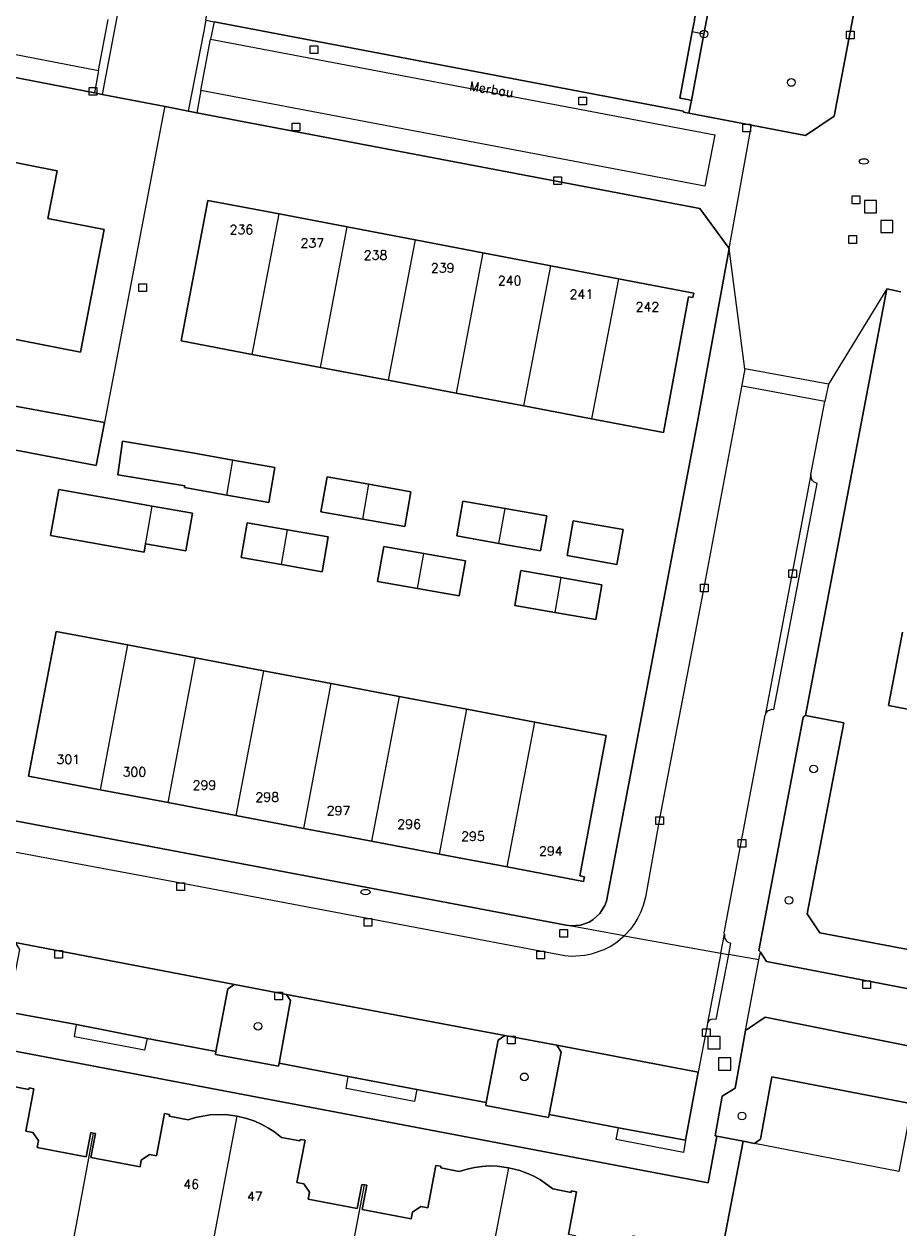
# Model space of a CAD drawing. Header units: metres. Extents: x 108000 to 109000, y 423600 to 424200.
# Tile 53 of 106: x 108488 to 108545, y 424031 to 424109. Entities that reach past the tile are written whole.
import ezdxf

# ---------------------------------------------------------------- set-up
doc = ezdxf.new("R2010")
doc.units = ezdxf.units.M
doc.header["$MEASUREMENT"] = 0
for name, color, linetype in [('brandkraan _ -put', 10, 'Continuous'), ('Erf', 10, 'Continuous'), ('groenvoorziening', 10, 'Continuous'), ('Huisnummers', 10, 'Continuous'), ('inspectie- _rioolput', 10, 'Continuous'), ('kolk', 10, 'Continuous'), ('onverhard', 10, 'Continuous'), ('open verharding', 10, 'Continuous'), ('Openbare_ruimtenaam', 10, 'Continuous'), ('pand', 10, 'Continuous'), ('Parkeervlak', 10, 'Continuous'), ('vegetatieobject', 10, 'Continuous'), ('waterleidingput', 10, 'Continuous'), ('Woonerf', 10, 'Continuous')]:
    doc.layers.add(name, color=color, linetype=linetype)
doc.styles.get("Standard").update_dxf_attribs({"font": 'txt.shx'})

msp = doc.modelspace()

# ---------------------------------------------------------------- linework, layer by layer
at = {"layer": 'brandkraan _ -put', "color": 5}
for centre in [(108542.629, 424100.07), (108510.146, 424052.487)]:
    msp.add_ellipse(centre, major_axis=(0.3, 0), ratio=0.583333, dxfattribs=at)
at = {"layer": 'Erf', "color": 52, "true_color": 0xd2d200}
for points in [[(108533.85, 424121.281), (108534.317, 424123.733), (108534.896, 424126.776), (108535.166, 424128.259), (108539.639, 424151.868), (108509.498, 424157.539), (108508.979, 424157.647), (108508.838, 424157.674), (108507.564, 424150.803), (108501.038, 424116.184), (108499.714, 424109.29), (108499.766, 424109.27), (108500.275, 424109.156), (108530.879, 424103.339), (108530.868, 424103.277), (108531.224, 424103.209), (108531.383, 424104.047), (108531.129, 424104.096), (108530.622, 424104.194), (108531.441, 424108.506), (108531.581, 424109.243), (108531.577, 424109.343), (108533.85, 424121.281)], [(108497.087, 424103.638), (108492.99, 424104.431), (108492.476, 424104.531), (108486.429, 424105.702)], [(108486.144, 424057.338), (108523.234, 424050.324), (108523.552, 424050.286), (108524.154, 424050.335), (108524.722, 424050.539), (108524.981, 424050.696), (108525.426, 424051.103), (108525.749, 424051.613), (108525.857, 424051.896), (108531.779, 424083.103), (108533.851, 424094.399), (108531.934, 424097.016), (108499.153, 424103.245), (108498.618, 424103.347), (108497.087, 424103.638)], [(108497.087, 424103.638), (108497.054, 424103.578), (108493.133, 424083.068)], [(108486.185, 424100.212), (108490.047, 424099.459), (108489.442, 424096.358), (108493.123, 424095.64), (108491.57, 424087.649), (108484.022, 424089.121), (108486.185, 424100.212)], [(108499.88, 424097.53), (108504.512, 424096.648), (108508.95, 424095.802), (108513.38, 424094.959), (108517.801, 424094.117), (108522.221, 424093.275), (108526.631, 424092.435), (108531.54, 424091.5), (108531.49, 424091.2), (108531.19, 424091.25), (108529.56, 424082.42), (108524.88, 424083.308), (108520.469, 424084.144), (108516.047, 424084.983), (108511.626, 424085.821), (108507.204, 424086.659), (108502.763, 424087.502), (108498.13, 424088.38), (108499.88, 424097.53)], [(108545.04, 424091.577), (108544.115, 424091.765), (108538.819, 424063.98), (108538.812, 424063.977), (108541.31, 424063.503), (108538.929, 424051.067), (108539.764, 424049.84), (108553.332, 424047.263)], [(108482.792, 424086.819), (108485.738, 424086.218), (108485.43, 424084.419), (108486.809, 424084.089), (108486.836, 424084.23), (108493.133, 424083.068)], [(108493.133, 424083.068), (108492.595, 424080.274), (108486.315, 424081.465), (108481.927, 424082.329), (108480.914, 424082.529), (108474.613, 424083.722)], [(108494.319, 424081.854), (108498.749, 424081.109), (108501.51, 424080.617), (108504.24, 424080.13), (108503.84, 424077.86), (108501.11, 424078.347), (108498.349, 424078.84), (108498.369, 424078.955), (108494.014, 424079.668), (108494.319, 424081.854)], [(108507.64, 424079.53), (108510.371, 424079.045), (108513.1, 424078.56), (108512.7, 424076.29), (108509.971, 424076.774), (108507.23, 424077.26), (108507.64, 424079.53)], [(108493.6, 424078.09), (108496.24, 424077.63), (108498.88, 424077.17), (108498.446, 424074.708), (108495.817, 424075.171), (108495.721, 424074.63), (108489.625, 424075.704), (108490.154, 424078.708), (108493.6, 424078.09)], [(108516.5, 424077.95), (108519.239, 424077.463), (108521.96, 424076.98), (108521.56, 424074.71), (108518.83, 424075.199), (108516.09, 424075.69), (108516.5, 424077.95)], [(108526.93, 424076.1), (108526.53, 424073.83), (108523.29, 424074.41), (108523.69, 424076.67), (108526.93, 424076.1)], [(108502.44, 424076.54), (108505.07, 424076.081), (108507.71, 424075.62), (108507.32, 424073.35), (108504.681, 424073.816), (108502.05, 424074.28), (108502.44, 424076.54)], [(108511.33, 424074.99), (108513.941, 424074.534), (108516.66, 424074.06), (108516.26, 424071.79), (108513.541, 424072.264), (108510.93, 424072.72), (108511.33, 424074.99)], [(108520.26, 424073.43), (108522.87, 424072.97), (108525.54, 424072.5), (108525.15, 424070.23), (108522.48, 424070.7), (108519.87, 424071.16), (108520.26, 424073.43)], [(108489.98, 424069.46), (108494.642, 424068.579), (108499.061, 424067.743), (108503.491, 424066.905), (108507.912, 424066.07), (108512.333, 424065.234), (108516.753, 424064.398), (108521.174, 424063.562), (108525.84, 424062.68), (108524.11, 424053.54), (108524.41, 424053.48), (108524.35, 424053.18), (108519.379, 424054.123), (108514.96, 424054.961), (108510.54, 424055.8), (108506.12, 424056.639), (108501.699, 424057.477), (108497.279, 424058.316), (108492.851, 424059.156), (108488.19, 424060.04), (108489.98, 424069.46)], [(108546.495, 424064.203), (108544.241, 424064.647), (108545.147, 424069.422)], [(108533.531, 424029.849), (108534.765, 424036.256), (108533.049, 424036.582), (108532.479, 424033.557), (108464.636, 424046.429), (108442.316, 424050.633), (108436.106, 424051.84), (108436.054, 424051.85)], [(108486.972, 424039.871), (108488.196, 424039.634), (108488.217, 424039.744), (108488.535, 424039.682), (108488.012, 424036.926), (108488.464, 424036.84), (108488.83, 424036.302), (108488.746, 424035.86), (108491.941, 424035.253), (108492.24, 424036.826), (108492.397, 424036.796), (108492.554, 424036.766), (108492.255, 424035.193), (108495.45, 424034.586), (108495.534, 424035.029), (108496.072, 424035.395), (108496.524, 424035.309), (108497.047, 424038.065), (108497.369, 424038.004), (108497.348, 424037.893), (108498.584, 424037.659), (108499.057, 424037.806), (108500.029, 424037.983), (108501.018, 424038), (108501.786, 424037.898), (108502.474, 424037.73), (108502.94, 424037.562), (108503.39, 424037.357), (108503.822, 424037.117), (108504.234, 424036.842), (108504.661, 424036.502), (108505.87, 424036.277), (108505.89, 424036.385), (108506.204, 424036.327), (108505.672, 424033.564), (108506.127, 424033.477), (108506.492, 424032.938), (108506.406, 424032.493), (108509.609, 424031.876), (108509.913, 424033.453), (108510.07, 424033.423), (108510.228, 424033.393), (108509.925, 424031.816), (108513.128, 424031.2), (108513.213, 424031.644), (108513.752, 424032.009), (108514.207, 424031.922), (108514.739, 424034.685), (108515.065, 424034.633), (108515.046, 424034.526), (108516.258, 424034.291), (108516.762, 424034.447), (108517.248, 424034.554), (108517.74, 424034.621), (108518.236, 424034.649), (108518.733, 424034.636), (108519.46, 424034.54), (108520.194, 424034.361), (108520.662, 424034.192), (108521.114, 424033.986), (108521.548, 424033.745), (108522.351, 424033.161), (108523.551, 424032.924), (108523.553, 424033.025), (108523.893, 424032.961), (108523.38, 424030.189)]]:
    msp.add_lwpolyline(points, dxfattribs=at)
at = {"layer": 'groenvoorziening', "color": 3}
for points in [[(108544.19, 424121.38), (108541.664, 424125.439), (108538.79, 424126.026), (108538.26, 424122.96), (108537.022, 424123.182), (108537.01, 424123.24), (108534.44, 424123.71), (108534.317, 424123.733), (108533.85, 424121.281), (108534.636, 424121.135), (108532.205, 424108.364), (108531.383, 424104.047), (108531.224, 424103.209), (108535.312, 424102.433), (108538.815, 424101.767), (108540.691, 424103.025), (108544.19, 424121.38)], [(108539.764, 424049.84), (108538.929, 424051.067), (108541.31, 424063.503), (108538.812, 424063.977), (108538.744, 424063.951), (108538.679, 424063.857), (108535.78, 424048.688), (108535.882, 424048.573), (108536.289, 424047.976), (108552.883, 424044.77), (108553.332, 424047.263), (108539.764, 424049.84)], [(108504.986, 424045.823), (108501.601, 424046.475), (108501.182, 424046.182), (108500.396, 424042.116), (108500.371, 424041.914), (108504.469, 424041.145), (108504.528, 424041.336), (108505.259, 424045.421), (108504.986, 424045.823)], [(108546.383, 424041.245), (108545.519, 424042.484), (108536.2, 424044.335), (108534.902, 424043.481), (108534.228, 424039.725), (108533.389, 424039.196), (108532.927, 424036.606), (108533.049, 424036.582), (108534.765, 424036.256), (108535.49, 424036.119), (108535.9, 424036.399), (108536.632, 424040.465), (108545.776, 424038.698), (108545.904, 424038.677), (108546.383, 424041.245)], [(108522.612, 424042.517), (108519.216, 424043.145), (108518.783, 424042.852), (108518.016, 424038.777), (108517.993, 424038.588), (108522.08, 424037.81), (108522.125, 424038.007), (108522.89, 424042.068), (108522.612, 424042.517)]]:
    msp.add_lwpolyline(points, dxfattribs=at)
at = {"layer": 'inspectie- _rioolput', "color": 30}
for p, q in [((108543.457, 424097.527), (108542.657, 424097.527)), ((108542.657, 424097.527), (108542.657, 424096.727)), ((108543.457, 424096.727), (108543.457, 424097.527)), ((108542.657, 424096.727), (108543.457, 424096.727)), ((108544.521, 424096.232), (108543.721, 424096.232)), ((108543.721, 424096.232), (108543.721, 424095.432)), ((108544.521, 424095.432), (108544.521, 424096.232)), ((108543.721, 424095.432), (108544.521, 424095.432)), ((108533.264, 424043.075), (108532.464, 424043.075)), ((108532.464, 424043.075), (108532.464, 424042.275)), ((108533.264, 424042.275), (108533.264, 424043.075)), ((108532.464, 424042.275), (108533.264, 424042.275)), ((108533.946, 424041.694), (108533.146, 424041.694)), ((108533.146, 424041.694), (108533.146, 424040.894)), ((108533.946, 424040.894), (108533.946, 424041.694)), ((108533.146, 424040.894), (108533.946, 424040.894))]:
    msp.add_line(p, q, dxfattribs=at)
at = {"layer": 'kolk', "color": 30, "true_color": 0xf07a00}
for p, q in [((108541.494, 424108.047), (108541.494, 424108.547)), ((108541.494, 424108.547), (108541.994, 424108.547)), ((108541.994, 424108.047), (108541.494, 424108.047)), ((108541.994, 424108.547), (108541.994, 424108.047)), ((108506.538, 424107.093), (108506.538, 424107.593)), ((108506.538, 424107.593), (108507.038, 424107.593)), ((108507.038, 424107.593), (108507.038, 424107.093)), ((108507.038, 424107.093), (108506.538, 424107.093)), ((108492.141, 424104.387), (108492.141, 424104.887)), ((108492.141, 424104.887), (108492.641, 424104.887)), ((108492.641, 424104.887), (108492.641, 424104.387)), ((108492.641, 424104.387), (108492.141, 424104.387)), ((108524.048, 424103.766), (108524.048, 424104.266)), ((108524.048, 424104.266), (108524.548, 424104.266)), ((108524.548, 424104.266), (108524.548, 424103.766)), ((108524.548, 424103.766), (108524.048, 424103.766)), ((108505.371, 424102.064), (108505.371, 424102.564)), ((108505.371, 424102.564), (108505.871, 424102.564)), ((108505.871, 424102.564), (108505.871, 424102.064)), ((108534.739, 424101.996), (108534.739, 424102.496)), ((108534.739, 424102.496), (108535.239, 424102.496)), ((108535.239, 424102.496), (108535.239, 424101.996)), ((108505.871, 424102.064), (108505.371, 424102.064)), ((108535.239, 424101.996), (108534.739, 424101.996)), ((108522.413, 424098.576), (108522.413, 424099.076)), ((108522.413, 424099.076), (108522.913, 424099.076)), ((108522.913, 424098.576), (108522.413, 424098.576)), ((108522.913, 424099.076), (108522.913, 424098.576)), ((108495.375, 424091.592), (108495.375, 424092.092)), ((108495.375, 424092.092), (108495.875, 424092.092)), ((108495.875, 424091.592), (108495.375, 424091.592)), ((108495.875, 424092.092), (108495.875, 424091.592)), ((108537.746, 424072.966), (108537.746, 424073.466)), ((108537.746, 424073.466), (108538.246, 424073.466)), ((108538.246, 424073.466), (108538.246, 424072.966)), ((108538.246, 424072.966), (108537.746, 424072.966)), ((108531.989, 424072.042), (108531.989, 424072.542)), ((108531.989, 424072.542), (108532.489, 424072.542)), ((108532.489, 424072.042), (108531.989, 424072.042)), ((108532.489, 424072.542), (108532.489, 424072.042)), ((108529.074, 424056.882), (108529.074, 424057.382)), ((108529.074, 424057.382), (108529.574, 424057.382)), ((108529.574, 424057.382), (108529.574, 424056.882)), ((108529.574, 424056.882), (108529.074, 424056.882)), ((108534.423, 424055.418), (108534.423, 424055.918)), ((108534.423, 424055.918), (108534.923, 424055.918)), ((108534.923, 424055.418), (108534.423, 424055.418)), ((108534.923, 424055.918), (108534.923, 424055.418)), ((108497.855, 424052.595), (108497.855, 424053.095)), ((108497.855, 424053.095), (108498.355, 424053.095)), ((108498.355, 424053.095), (108498.355, 424052.595)), ((108498.355, 424052.595), (108497.855, 424052.595)), ((108510.06, 424050.273), (108510.06, 424050.773)), ((108510.06, 424050.773), (108510.56, 424050.773)), ((108510.56, 424050.773), (108510.56, 424050.273)), ((108510.56, 424050.273), (108510.06, 424050.273)), ((108489.904, 424048.193), (108489.904, 424048.693)), ((108489.904, 424048.693), (108490.404, 424048.693)), ((108490.404, 424048.693), (108490.404, 424048.193)), ((108521.317, 424048.132), (108521.317, 424048.632)), ((108521.317, 424048.632), (108521.817, 424048.632)), ((108521.817, 424048.632), (108521.817, 424048.132)), ((108490.404, 424048.193), (108489.904, 424048.193)), ((108521.817, 424048.132), (108521.317, 424048.132)), ((108542.552, 424046.218), (108542.552, 424046.718)), ((108542.552, 424046.718), (108543.052, 424046.718)), ((108543.052, 424046.218), (108542.552, 424046.218)), ((108543.052, 424046.718), (108543.052, 424046.218)), ((108504.233, 424045.465), (108504.233, 424045.965)), ((108504.233, 424045.965), (108504.733, 424045.965)), ((108504.733, 424045.465), (108504.233, 424045.465)), ((108504.733, 424045.965), (108504.733, 424045.465)), ((108519.404, 424042.606), (108519.404, 424043.106)), ((108519.404, 424043.106), (108519.904, 424043.106)), ((108519.904, 424043.106), (108519.904, 424042.606)), ((108532.116, 424043.091), (108532.116, 424043.591)), ((108532.116, 424043.591), (108532.616, 424043.591)), ((108532.616, 424043.091), (108532.116, 424043.091)), ((108532.616, 424043.591), (108532.616, 424043.091)), ((108519.904, 424042.606), (108519.404, 424042.606))]:
    msp.add_line(p, q, dxfattribs=at)
at = {"layer": 'onverhard', "color": 255}
msp.add_line((108532.205, 424108.364), (108531.441, 424108.506), dxfattribs=at)
for points in [[(108532.205, 424108.364), (108534.636, 424121.135), (108533.85, 424121.281), (108531.577, 424109.343), (108531.581, 424109.243), (108531.441, 424108.506)], [(108531.441, 424108.506), (108530.622, 424104.194), (108531.129, 424104.096), (108531.383, 424104.047), (108532.205, 424108.364)]]:
    msp.add_lwpolyline(points, dxfattribs=at)
at = {"layer": 'open verharding', "color": 255}
for points in [[(108545.611, 424037.917), (108545.776, 424038.698), (108536.632, 424040.465), (108535.9, 424036.399), (108535.49, 424036.119)], [(108535.49, 424036.119), (108534.765, 424036.256), (108533.531, 424029.849), (108538.303, 424028.93), (108542.82, 424028.061), (108547.324, 424027.194), (108548.654, 424028.101), (108548.429, 424028.432), (108548.553, 424028.517), (108548.69, 424028.61), (108548.915, 424028.279), (108550.245, 424029.185), (108551.155, 424033.949), (108551.685, 424036.725), (108545.611, 424037.917)], [(108545.611, 424037.917), (108544.911, 424034.281), (108535.49, 424036.119)]]:
    msp.add_lwpolyline(points, dxfattribs=at)
at = {"layer": 'pand', "color": 1}
for p, q in [((108502.763, 424087.502), (108504.512, 424096.648)), ((108508.95, 424095.802), (108504.512, 424096.648)), ((108507.204, 424086.659), (108508.95, 424095.802)), ((108513.38, 424094.959), (108508.95, 424095.802)), ((108513.38, 424094.959), (108511.626, 424085.821)), ((108517.801, 424094.117), (108513.38, 424094.959)), ((108517.801, 424094.117), (108516.047, 424084.983)), ((108522.221, 424093.275), (108517.801, 424094.117)), ((108520.469, 424084.144), (108522.221, 424093.275)), ((108526.631, 424092.435), (108522.221, 424093.275)), ((108526.631, 424092.435), (108524.88, 424083.308)), ((108502.763, 424087.502), (108507.204, 424086.659)), ((108507.204, 424086.659), (108511.626, 424085.821)), ((108511.626, 424085.821), (108516.047, 424084.983)), ((108516.047, 424084.983), (108520.469, 424084.144)), ((108520.469, 424084.144), (108524.88, 424083.308)), ((108501.11, 424078.347), (108501.51, 424080.617)), ((108509.971, 424076.774), (108510.371, 424079.045)), ((108518.83, 424075.199), (108519.239, 424077.463)), ((108504.681, 424073.816), (108505.07, 424076.081)), ((108513.541, 424072.264), (108513.941, 424074.534)), ((108522.87, 424072.97), (108522.48, 424070.7)), ((108494.642, 424068.579), (108492.851, 424059.156)), ((108499.061, 424067.743), (108494.642, 424068.579)), ((108497.279, 424058.316), (108499.061, 424067.743)), ((108503.491, 424066.905), (108499.061, 424067.743)), ((108503.491, 424066.905), (108501.699, 424057.477)), ((108507.912, 424066.07), (108503.491, 424066.905)), ((108506.12, 424056.639), (108507.912, 424066.07)), ((108512.333, 424065.234), (108507.912, 424066.07)), ((108512.333, 424065.234), (108510.54, 424055.8)), ((108516.753, 424064.398), (108512.333, 424065.234)), ((108514.96, 424054.961), (108516.753, 424064.398)), ((108521.174, 424063.562), (108516.753, 424064.398)), ((108519.379, 424054.123), (108521.174, 424063.562)), ((108492.851, 424059.156), (108497.279, 424058.316)), ((108497.279, 424058.316), (108501.699, 424057.477)), ((108501.699, 424057.477), (108506.12, 424056.639)), ((108506.12, 424056.639), (108510.54, 424055.8)), ((108510.54, 424055.8), (108514.96, 424054.961)), ((108514.96, 424054.961), (108519.379, 424054.123)), ((108499.617, 424026.535), (108501.786, 424037.898)), ((108492.397, 424036.796), (108490.784, 424028.211)), ((108508.459, 424024.857), (108510.07, 424033.423))]:
    msp.add_line(p, q, dxfattribs=at)
for points in [[(108486.185, 424100.212), (108484.022, 424089.121), (108491.57, 424087.649), (108493.123, 424095.64), (108489.442, 424096.358), (108490.047, 424099.459), (108486.185, 424100.212)], [(108504.512, 424096.648), (108499.88, 424097.53), (108498.13, 424088.38), (108502.763, 424087.502)], [(108524.88, 424083.308), (108529.56, 424082.42), (108531.19, 424091.25), (108531.49, 424091.2), (108531.54, 424091.5), (108526.631, 424092.435)], [(108486.315, 424081.465), (108492.595, 424080.274), (108493.133, 424083.068), (108486.836, 424084.23), (108486.809, 424084.089)], [(108501.51, 424080.617), (108498.749, 424081.109), (108494.319, 424081.854), (108494.014, 424079.668), (108498.369, 424078.955), (108498.349, 424078.84), (108501.11, 424078.347)], [(108501.11, 424078.347), (108503.84, 424077.86), (108504.24, 424080.13), (108501.51, 424080.617)], [(108510.371, 424079.045), (108507.64, 424079.53), (108507.23, 424077.26), (108509.971, 424076.774)], [(108509.971, 424076.774), (108512.7, 424076.29), (108513.1, 424078.56), (108510.371, 424079.045)], [(108496.24, 424077.63), (108493.6, 424078.09), (108490.154, 424078.708), (108489.625, 424075.704), (108495.721, 424074.63), (108495.817, 424075.171)], [(108495.817, 424075.171), (108495.84, 424075.36), (108496.24, 424077.63)], [(108495.817, 424075.171), (108498.446, 424074.708), (108498.88, 424077.17), (108496.24, 424077.63)], [(108519.239, 424077.463), (108516.5, 424077.95), (108516.09, 424075.69), (108518.83, 424075.199)], [(108518.83, 424075.199), (108521.56, 424074.71), (108521.96, 424076.98), (108519.239, 424077.463)], [(108526.93, 424076.1), (108523.69, 424076.67), (108523.29, 424074.41), (108526.53, 424073.83), (108526.93, 424076.1)], [(108505.07, 424076.081), (108502.44, 424076.54), (108502.05, 424074.28), (108504.681, 424073.816)], [(108504.681, 424073.816), (108507.32, 424073.35), (108507.71, 424075.62), (108505.07, 424076.081)], [(108513.941, 424074.534), (108511.33, 424074.99), (108510.93, 424072.72), (108513.541, 424072.264)], [(108513.541, 424072.264), (108516.26, 424071.79), (108516.66, 424074.06), (108513.941, 424074.534)], [(108522.87, 424072.97), (108520.26, 424073.43), (108519.87, 424071.16), (108522.48, 424070.7)], [(108522.48, 424070.7), (108525.15, 424070.23), (108525.54, 424072.5), (108522.87, 424072.97)], [(108494.642, 424068.579), (108489.98, 424069.46), (108488.19, 424060.04), (108492.851, 424059.156)], [(108545.147, 424069.422), (108544.241, 424064.647), (108546.495, 424064.203)], [(108519.379, 424054.123), (108524.35, 424053.18), (108524.41, 424053.48), (108524.11, 424053.54), (108525.84, 424062.68), (108521.174, 424063.562)], [(108492.397, 424036.796), (108492.24, 424036.826), (108491.941, 424035.253), (108488.746, 424035.86), (108488.83, 424036.302), (108488.464, 424036.84), (108488.012, 424036.926), (108488.535, 424039.682), (108488.217, 424039.744), (108488.196, 424039.634), (108486.972, 424039.871), (108486.565, 424040.192), (108486.15, 424040.467), (108485.715, 424040.707), (108484.793, 424041.08), (108484.094, 424041.25)], [(108501.786, 424037.898), (108501.018, 424038), (108500.029, 424037.983), (108499.057, 424037.806), (108498.584, 424037.659), (108497.348, 424037.893), (108497.369, 424038.004), (108497.047, 424038.065), (108496.524, 424035.309), (108496.072, 424035.395), (108495.534, 424035.029), (108495.45, 424034.586), (108492.255, 424035.193), (108492.554, 424036.766), (108492.397, 424036.796)], [(108510.07, 424033.423), (108509.913, 424033.453), (108509.609, 424031.876), (108506.406, 424032.493), (108506.492, 424032.938), (108506.127, 424033.477), (108505.672, 424033.564), (108506.204, 424036.327), (108505.89, 424036.385), (108505.87, 424036.277), (108504.661, 424036.502), (108504.234, 424036.842), (108503.822, 424037.117), (108503.39, 424037.357), (108502.94, 424037.562), (108502.474, 424037.73), (108501.786, 424037.898)], [(108519.46, 424034.54), (108518.733, 424034.636), (108518.236, 424034.649), (108517.74, 424034.621), (108517.248, 424034.554), (108516.762, 424034.447), (108516.258, 424034.291), (108515.046, 424034.526), (108515.065, 424034.633), (108514.739, 424034.685), (108514.207, 424031.922), (108513.752, 424032.009), (108513.213, 424031.644), (108513.128, 424031.2), (108509.925, 424031.816), (108510.228, 424033.393), (108510.07, 424033.423)], [(108517.124, 424023.213), (108516.712, 424021.052), (108521.45, 424020.159), (108521.864, 424022.333), (108526.31, 424021.485), (108527.948, 424030.022), (108527.579, 424030.1), (108527.324, 424028.52), (108524.117, 424029.142), (108524.193, 424029.566), (108523.824, 424030.107), (108523.38, 424030.189), (108523.893, 424032.961), (108523.553, 424033.025), (108523.551, 424032.924), (108522.351, 424033.161), (108521.548, 424033.745), (108521.114, 424033.986), (108520.662, 424034.192), (108520.194, 424034.361), (108519.46, 424034.54)], [(108519.46, 424034.54), (108517.271, 424023.185), (108517.124, 424023.213)]]:
    msp.add_lwpolyline(points, dxfattribs=at)
at = {"layer": 'Parkeervlak', "color": 255}
for points in [[(108501.182, 424046.182), (108501.601, 424046.475), (108487.321, 424049.199), (108487.595, 424048.757), (108486.809, 424044.686), (108491.31, 424043.868), (108495.913, 424042.953), (108500.396, 424042.116), (108501.182, 424046.182)], [(108518.783, 424042.852), (108519.216, 424043.145), (108504.986, 424045.823), (108505.259, 424045.421), (108504.528, 424041.336), (108509.026, 424040.475), (108513.498, 424039.624), (108518.016, 424038.777), (108518.783, 424042.852)], [(108531.833, 424040.756), (108522.612, 424042.517), (108522.89, 424042.068), (108522.125, 424038.007), (108526.626, 424037.136), (108531.005, 424036.337), (108531.833, 424040.756)]]:
    msp.add_lwpolyline(points, dxfattribs=at)
at = {"layer": 'vegetatieobject', "color": 3}
for centre in [(108532.205, 424108.364), (108537.898, 424105.212), (108539.356, 424060.511), (108537.74, 424051.951), (108503.141, 424043.751), (108520.495, 424040.455), (108534.685, 424037.905)]:
    msp.add_circle(centre, 0.25, dxfattribs=at)
at = {"layer": 'waterleidingput', "color": 254, "true_color": 0xd2d2d2}
for p, q in [((108541.87, 424097.32), (108541.87, 424097.82)), ((108541.87, 424097.82), (108542.37, 424097.82)), ((108542.37, 424097.82), (108542.37, 424097.32)), ((108542.37, 424097.32), (108541.87, 424097.32)), ((108541.641, 424094.737), (108541.641, 424095.237)), ((108541.641, 424095.237), (108542.141, 424095.237)), ((108542.141, 424094.737), (108541.641, 424094.737)), ((108542.141, 424095.237), (108542.141, 424094.737)), ((108522.817, 424049.552), (108522.817, 424050.052)), ((108522.817, 424050.052), (108523.317, 424050.052)), ((108523.317, 424050.052), (108523.317, 424049.552)), ((108523.317, 424049.552), (108522.817, 424049.552))]:
    msp.add_line(p, q, dxfattribs=at)
at = {"layer": 'Woonerf', "color": 52, "true_color": 0xd2d200}
for p, q in [((108494.086, 424110.267), (108492.99, 424104.431)), ((108492.747, 424106.002), (108493.376, 424109.313)), ((108500.275, 424109.156), (108500.047, 424108.024)), ((108499.422, 424104.685), (108500.047, 424108.024)), ((108492.747, 424106.002), (108492.476, 424104.531)), ((108492.476, 424104.531), (108492.99, 424104.431)), ((108499.422, 424104.685), (108499.153, 424103.245)), ((108498.618, 424103.347), (108499.153, 424103.245)), ((108533.851, 424094.399), (108535.312, 424102.433)), ((108534.865, 424086.571), (108533.851, 424094.399)), ((108544.115, 424091.765), (108540.311, 424085.562)), ((108544.115, 424091.765), (108545.04, 424091.577)), ((108534.865, 424086.571), (108534.654, 424085.392)), ((108540.311, 424085.562), (108534.865, 424086.571)), ((108540.311, 424085.562), (108540.086, 424084.434)), ((108539.174, 424079.688), (108540.086, 424084.434)), ((108539.174, 424079.688), (108536.203, 424064)), ((108526.994, 424049.648), (108523.234, 424050.324)), ((108526.994, 424049.648), (108533.306, 424048.512)), ((108533.306, 424048.512), (108533.541, 424049.741)), ((108533.306, 424048.512), (108532.437, 424043.962)), ((108533.306, 424048.512), (108533.794, 424048.425)), ((108535.785, 424048.067), (108533.794, 424048.425)), ((108535.785, 424048.067), (108535.882, 424048.573)), ((108534.902, 424043.481), (108535.785, 424048.067)), ((108495.913, 424042.953), (108491.31, 424043.868)), ((108531.833, 424040.756), (108531.005, 424036.337)), ((108513.498, 424039.624), (108509.026, 424040.475)), ((108531.005, 424036.337), (108526.626, 424037.136))]:
    msp.add_line(p, q, dxfattribs=at)
for points in [[(108544.784, 424151.015), (108549.107, 424150.24), (108549.554, 424149.584), (108546.169, 424131.824), (108545.813, 424129.785), (108541.913, 424126.973), (108535.952, 424128.109), (108535.166, 424128.259), (108534.896, 424126.776), (108538.79, 424126.026), (108541.664, 424125.439), (108544.19, 424121.38), (108540.691, 424103.025), (108538.815, 424101.767), (108535.312, 424102.433)], [(108468.182, 424116.562), (108468.204, 424116.07), (108468.268, 424115.695), (108468.471, 424114.826), (108468.75, 424113.979), (108469.103, 424113.159), (108469.461, 424112.483), (108469.942, 424111.731), (108470.418, 424111.105), (108470.369, 424111.057), (108470.992, 424110.317), (108471.415, 424109.905), (108472.338, 424109.172), (108473.353, 424108.57), (108474.439, 424108.11), (108475.577, 424107.802), (108476.825, 424107.559), (108486.429, 424105.702), (108492.476, 424104.531)], [(108469.537, 424116.589), (108469.713, 424115.509), (108469.862, 424114.95), (108470.275, 424113.868), (108470.832, 424112.853), (108471.524, 424111.925), (108471.916, 424111.499), (108472.337, 424111.101), (108473.256, 424110.396), (108474.263, 424109.825), (108475.339, 424109.398), (108475.9, 424109.24), (108492.747, 424106.002)], [(108498.618, 424103.347), (108499.629, 424108.565), (108499.724, 424109.055), (108499.766, 424109.27)], [(108535.312, 424102.433), (108531.224, 424103.209), (108530.868, 424103.277), (108530.879, 424103.339), (108500.275, 424109.156)], [(108500.047, 424108.024), (108532.912, 424101.797), (108532.265, 424098.45), (108499.422, 424104.685)], [(108492.99, 424104.431), (108497.087, 424103.638), (108498.618, 424103.347)], [(108499.153, 424103.245), (108531.934, 424097.016), (108533.851, 424094.399)], [(108533.851, 424094.399), (108531.779, 424083.103), (108525.857, 424051.896), (108525.749, 424051.613), (108525.426, 424051.103), (108524.981, 424050.696), (108524.722, 424050.539), (108524.154, 424050.335), (108523.552, 424050.286), (108523.234, 424050.324)], [(108535.882, 424048.573), (108535.78, 424048.688), (108538.679, 424063.857), (108538.744, 424063.951), (108538.812, 424063.977), (108538.819, 424063.98), (108544.115, 424091.765)], [(108534.654, 424085.392), (108532.239, 424072.542), (108529.324, 424057.382), (108528.391, 424052.157), (108528.247, 424051.609), (108528.091, 424051.2), (108527.899, 424050.807), (108527.671, 424050.433), (108527.411, 424050.081), (108527.119, 424049.754), (108526.994, 424049.648)], [(108540.086, 424084.434), (108534.713, 424085.43), (108534.654, 424085.392)], [(108536.203, 424064), (108536.281, 424064.185), (108536.376, 424064.286), (108536.63, 424064.391), (108536.769, 424064.385), (108539.576, 424079.097), (108539.385, 424079.182), (108539.281, 424079.281), (108539.208, 424079.405), (108539.174, 424079.688)], [(108523.234, 424050.324), (108486.144, 424057.338), (108486.125, 424057.235), (108481.58, 424058.095), (108480.732, 424059.36), (108480.936, 424060.226), (108482.179, 424061.105), (108475.533, 424062.398), (108476.378, 424061.126), (108476.194, 424060.223), (108474.959, 424059.364), (108470.471, 424060.236), (108470.413, 424060.247), (108470.428, 424060.326), (108431.704, 424067.657), (108407.114, 424072.383), (108406.606, 424070.49)], [(108533.541, 424049.741), (108533.523, 424049.841), (108536.203, 424064)], [(108487.279, 424055.114), (108498.105, 424053.095), (108523.132, 424048.347), (108523.568, 424048.315), (108524.441, 424048.372), (108524.87, 424048.46), (108525.695, 424048.751), (108526.084, 424048.952), (108526.453, 424049.188), (108526.994, 424049.648)], [(108486.229, 424049.399), (108487.321, 424049.199), (108501.601, 424046.475), (108504.986, 424045.823), (108519.216, 424043.145), (108522.612, 424042.517), (108531.833, 424040.756)], [(108533.541, 424049.741), (108533.537, 424049.601), (108533.573, 424049.464), (108533.646, 424049.342), (108533.749, 424049.245), (108533.934, 424049.165), (108533.794, 424048.425)], [(108533.794, 424048.425), (108532.989, 424044.186), (108532.739, 424044.217), (108532.619, 424044.174), (108532.518, 424044.096), (108532.437, 424043.962)], [(108553.233, 424044.702), (108552.883, 424044.77), (108536.289, 424047.976), (108535.882, 424048.573)], [(108464.636, 424046.429), (108532.479, 424033.557), (108533.049, 424036.582), (108532.927, 424036.606), (108533.389, 424039.196), (108534.228, 424039.725), (108534.902, 424043.481)], [(108491.31, 424043.868), (108486.809, 424044.686), (108486.754, 424044.493), (108482.671, 424045.265), (108482.7, 424045.459), (108478.178, 424046.325)], [(108495.913, 424042.953), (108495.744, 424042.185), (108491.175, 424043.052), (108491.31, 424043.868)], [(108532.437, 424043.962), (108532.405, 424043.797), (108531.833, 424040.756)], [(108534.902, 424043.481), (108536.2, 424044.335), (108545.519, 424042.484), (108546.383, 424041.245), (108545.904, 424038.677), (108545.776, 424038.698), (108545.611, 424037.917), (108551.685, 424036.725), (108552.789, 424036.509)], [(108509.026, 424040.475), (108504.528, 424041.336), (108504.469, 424041.145), (108500.371, 424041.914), (108500.396, 424042.116), (108495.913, 424042.953)], [(108513.498, 424039.624), (108513.346, 424038.851), (108508.884, 424039.689), (108509.026, 424040.475)], [(108526.626, 424037.136), (108522.125, 424038.007), (108522.08, 424037.81), (108517.993, 424038.588), (108518.016, 424038.777), (108513.498, 424039.624)], [(108531.005, 424036.337), (108530.867, 424035.527), (108526.481, 424036.367), (108526.626, 424037.136)]]:
    msp.add_lwpolyline(points, dxfattribs=at)

# ---------------------------------------------------------------- texts
at = {"layer": 'Huisnummers', "color": 255}
for s, p in [('236', (108501.287, 424095.332)), ('237', (108505.908, 424094.455)), ('238', (108510.028, 424093.672)), ('239', (108514.404, 424092.84)), ('240', (108518.77, 424092.012)), ('241', (108523.446, 424091.122)), ('242', (108527.751, 424090.306)), ('301', (108490.005, 424060.836)), ('300', (108494.31, 424060.017)), ('299', (108498.874, 424059.151)), ('298', (108502.968, 424058.373)), ('297', (108507.616, 424057.489)), ('296', (108512.215, 424056.616)), ('295', (108516.376, 424055.825)), ('294', (108521.453, 424054.861)), ('46', (108498.266, 424033.161)), ('47', (108502.416, 424032.371))]:
    msp.add_text(s, height=0.6, dxfattribs=at).set_placement(p)
at = {"layer": 'Openbare_ruimtenaam', "color": 255}
msp.add_text('Merbau', height=0.6, rotation=350.9, dxfattribs=at).set_placement((108516.888, 424104.702))

doc.saveas('drawing.dxf')
